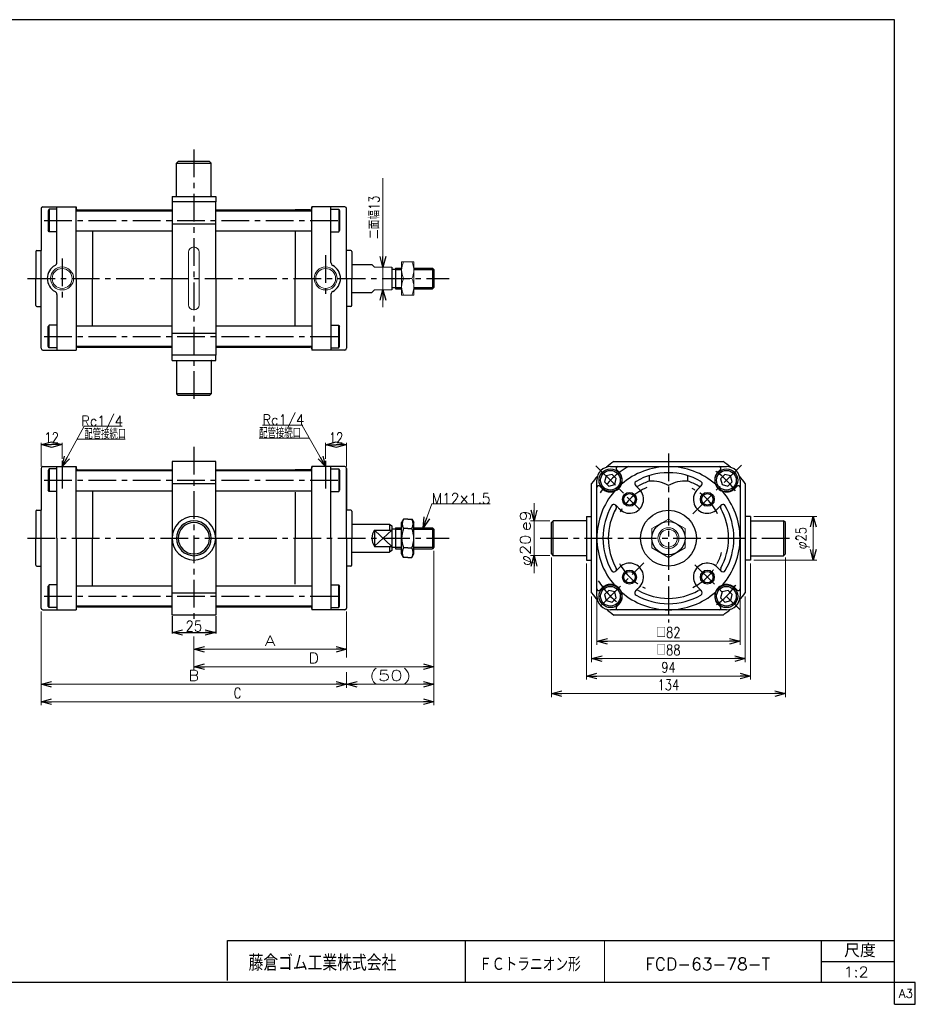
# Model space of a CAD drawing. Header units: millimetres. Extents: x -380 to 408, y -281 to 283.
# Tile 2 of 2: x -105 to 408, y -281 to 283. Entities that reach past the tile are written whole.
import ezdxf
from ezdxf.enums import TextEntityAlignment as Align

# ---------------------------------------------------------------- set-up
doc = ezdxf.new("R2010")
doc.units = ezdxf.units.MM
doc.header["$LTSCALE"] = 0.5
doc.linetypes.add('CENTER', pattern=[50.8, 31.75, -6.35, 6.35, -6.35])
doc.layers.add('Layer0001', color=7, linetype='Continuous')
doc.layers.add('ZUWAKU', color=7, linetype='Continuous')
doc.styles.add('FdaStyle0', font='txt.shx', dxfattribs={"width": 0.8, "bigfont": 'bigfont'})
doc.dimstyles.new('DaDimRotatedStyle', dxfattribs={"dimtxt": 6, "dimasz": 6.000004, "dimexe": 1, "dimexo": 2, "dimgap": 1, "dimtad": 3, "dimdsep": 46, "dimtxsty": 'FdaStyle0', "dimblk1": 'OPEN30', "dimblk2": 'OPEN30', "dimsah": 1, "dimcen": 0.09, "dimclrd": 4, "dimclre": 4, "dimclrt": 4, "dimadec": 0, "dimazin": 2, "dimtfac": 1, "dimtdec": 4, "dimtmove": 0, "dimatfit": 0, "dimfxl": 1, "dimarcsym": 0})

# ---------------------------------------------------------------- blocks, each defined once
blk = doc.blocks.new('_OPEN30')
at = {"color": 0, "linetype": 'ByBlock', "lineweight": -2}
for p, q in [((-1, 0.267949), (0, 0)), ((0, 0), (-1, -0.267949)), ((0, 0), (-1, 0))]:
    blk.add_line(p, q, dxfattribs=at)
blk = doc.blocks.new('*D1')
at = {"layer": 'Layer0001', "color": 4, "linetype": 'Continuous', "lineweight": 13}
for p, q in [((70.16, 31.37), (70.16, 40.53)), ((70.16, 39.53), (82.16, 39.53)), ((82.16, 26.99), (82.16, 40.53))]:
    blk.add_line(p, q, dxfattribs=at)
at = {"layer": 'Layer0001', "color": 4, "xscale": 6.000005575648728, "yscale": 5.999978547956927}
for p, rotation in [((70.16, 39.53), 180), ((82.16, 39.53), 360)]:
    blk.add_blockref('_OPEN30', p, dxfattribs=dict(at, rotation=rotation))
at = {"layer": 'Layer0001', "color": 4, "insert": (76.16, 40.53), "char_height": 6, "width": 19.5, "attachment_point": 8, "style": 'FdaStyle0'}
blk.add_mtext('\\T1.00;12', dxfattribs=at)
blk = doc.blocks.new('*D2')
at = {"layer": 'Layer0001', "color": 4, "linetype": 'Continuous', "lineweight": 13}
for p, q in [((-92.84, 26.99), (-92.84, 40.6)), ((-92.84, 39.6), (-80.84, 39.6)), ((-80.84, 31.37), (-80.84, 40.6))]:
    blk.add_line(p, q, dxfattribs=at)
at = {"layer": 'Layer0001', "color": 4, "xscale": 6.000005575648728, "yscale": 5.999978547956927}
for p, rotation in [((-92.84, 39.6), 180), ((-80.84, 39.6), 360)]:
    blk.add_blockref('_OPEN30', p, dxfattribs=dict(at, rotation=rotation))
at = {"layer": 'Layer0001', "color": 4, "insert": (-86.84, 40.6), "char_height": 6, "width": 19.5, "attachment_point": 8, "style": 'FdaStyle0'}
blk.add_mtext('\\T1.00;12', dxfattribs=at)
blk = doc.blocks.new('DC_GROUP_Φ63_2')
at = {"layer": 'Layer0001', "color": 4, "linetype": 'Continuous', "lineweight": 13}
for p, q in [((126.01, -8.01), (130.98, 5.72)), ((130.98, 5.72), (164.45, 5.72))]:
    blk.add_line(p, q, dxfattribs=at)
at = {"layer": 'Layer0001', "color": 4, "xscale": 6.000005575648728, "yscale": 5.999978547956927, "rotation": 250.1008475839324}
blk.add_blockref('_OPEN30', (126.01, -8.01), dxfattribs=at)
at = {"layer": 'Layer0001', "color": 4, "style": 'FdaStyle0', "width": 0.777778}
blk.add_text('M12×1.5', height=6, dxfattribs=at).set_placement((130.98, 5.72), (164.58, 5.72), align=Align.FIT)
blk = doc.blocks.new('DC_GROUP_Φ63_3')
at = {"color": 4, "linetype": 'Continuous', "lineweight": 13}
for p, q in [((266.56, -3.04), (257.06, -8.53)), ((276.06, -8.53), (266.56, -3.04)), ((257.06, -8.53), (257.06, -19.5)), ((276.06, -19.5), (276.06, -8.53)), ((257.06, -19.5), (266.56, -24.98)), ((266.56, -24.98), (276.06, -19.5))]:
    blk.add_line(p, q, dxfattribs=at)
for radius in [9.5, 6, 5.05]:
    blk.add_circle((266.56, -14.01), radius, dxfattribs=at)
blk = doc.blocks.new('DC_GROUP_Φ63_4')
at = {"color": 4, "linetype": 'Continuous', "lineweight": 13}
for p, q in [((120.66, 144.26), (113.66, 144.26)), ((113.66, 144.26), (113.66, 125.26)), ((120.66, 125.26), (120.66, 144.26)), ((114.79, 134.76), (119.54, 134.76)), ((113.66, 125.26), (120.66, 125.26))]:
    blk.add_line(p, q, dxfattribs=at)
for centre, start, end in [((124.14, 139.51), 153.0711, 206.9289), ((110.18, 139.51), 333.0711, 26.9289), ((124.14, 130.01), 153.0711, 206.9289), ((110.18, 130.01), 333.0711, 26.9289)]:
    blk.add_arc(centre, 10.49, start, end, dxfattribs=at)
blk = doc.blocks.new('DA_IMAGEDIMGROUP_1')
at = {"color": 4, "linetype": 'Continuous', "lineweight": 13}
for p, q in [((102.94, 192.16), (102.94, 141.26)), ((102.94, 128.26), (102.94, 141.26)), ((102.94, 118.26), (102.94, 128.26))]:
    blk.add_line(p, q, dxfattribs=at)
at = {"color": 4, "xscale": 6.000005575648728, "yscale": 5.999978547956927}
for p, rotation in [((102.94, 141.26), 270), ((102.94, 128.26), 90)]:
    blk.add_blockref('_OPEN30', p, dxfattribs=dict(at, rotation=rotation))
at = {"color": 4, "insert": (100.94, 157.38), "char_height": 6, "width": 45, "attachment_point": 7, "rotation": 90, "style": 'FdaStyle0'}
blk.add_mtext('\\T1.00;二面幅13', dxfattribs=at)
blk = doc.blocks.new('*D8')
at = {"color": 4, "linetype": 'Continuous', "lineweight": 13}
for p, q in [((225.56, -44.21), (225.56, -75.01)), ((307.56, -44.21), (307.56, -75.01)), ((225.56, -73.01), (307.56, -73.01))]:
    blk.add_line(p, q, dxfattribs=at)
at = {"color": 4, "xscale": 6.000005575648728, "yscale": 5.999978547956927}
for p, rotation in [((225.56, -73.01), 180), ((307.56, -73.01), 360)]:
    blk.add_blockref('_OPEN30', p, dxfattribs=dict(at, rotation=rotation))
at = {"color": 4, "insert": (266.56, -71.01), "char_height": 6, "width": 30, "attachment_point": 8, "style": 'FdaStyle0'}
blk.add_mtext('\\T1.00;□82', dxfattribs=at)
blk = doc.blocks.new('*D9')
at = {"color": 4, "linetype": 'Continuous', "lineweight": 13}
for p, q in [((222.56, -47.32), (222.56, -85.01)), ((310.56, -47.32), (310.56, -85.01)), ((222.56, -83.01), (310.56, -83.01))]:
    blk.add_line(p, q, dxfattribs=at)
at = {"color": 4, "xscale": 6.000005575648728, "yscale": 5.999978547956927}
for p, rotation in [((222.56, -83.01), 180), ((310.56, -83.01), 360)]:
    blk.add_blockref('_OPEN30', p, dxfattribs=dict(at, rotation=rotation))
at = {"color": 4, "insert": (266.56, -81.01), "char_height": 6, "width": 30, "attachment_point": 8, "style": 'FdaStyle0'}
blk.add_mtext('\\T1.00;□88', dxfattribs=at)
blk = doc.blocks.new('*D10')
at = {"color": 4, "linetype": 'Continuous', "lineweight": 13}
for p, q in [((219.56, -28.51), (219.56, -95.01)), ((313.56, -28.51), (313.56, -95.01)), ((219.56, -93.01), (313.56, -93.01))]:
    blk.add_line(p, q, dxfattribs=at)
at = {"color": 4, "xscale": 6.000005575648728, "yscale": 5.999978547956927}
for p, rotation in [((219.56, -93.01), 180), ((313.56, -93.01), 360)]:
    blk.add_blockref('_OPEN30', p, dxfattribs=dict(at, rotation=rotation))
at = {"color": 4, "insert": (266.56, -91.01), "char_height": 6, "width": 22.5, "attachment_point": 8, "style": 'FdaStyle0'}
blk.add_mtext('\\T1.00;94', dxfattribs=at)
blk = doc.blocks.new('*D11')
at = {"color": 4, "linetype": 'Continuous', "lineweight": 13}
for p, q in [((199.56, -25.01), (199.56, -105.01)), ((333.56, -25.01), (333.56, -105.01)), ((199.56, -103.01), (333.56, -103.01))]:
    blk.add_line(p, q, dxfattribs=at)
at = {"color": 4, "xscale": 6.000005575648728, "yscale": 5.999978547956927}
for p, rotation in [((199.56, -103.01), 180), ((333.56, -103.01), 360)]:
    blk.add_blockref('_OPEN30', p, dxfattribs=dict(at, rotation=rotation))
at = {"color": 4, "insert": (266.56, -101.01), "char_height": 6, "width": 30, "attachment_point": 8, "style": 'FdaStyle0'}
blk.add_mtext('\\T1.00;134', dxfattribs=at)
blk = doc.blocks.new('DA_IMAGEDIMGROUP_2')
at = {"color": 4, "linetype": 'Continuous', "lineweight": 13}
for p, q in [((189.56, 5.99), (189.56, -4.01)), ((198.56, -4.01), (187.56, -4.01)), ((189.56, -24.01), (189.56, -4.01)), ((198.56, -24.01), (187.56, -24.01)), ((189.56, -34.01), (189.56, -24.01))]:
    blk.add_line(p, q, dxfattribs=at)
at = {"color": 4, "xscale": 6.000005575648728, "yscale": 5.999978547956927}
for p, rotation in [((189.56, -4.01), 270), ((189.56, -24.01), 90)]:
    blk.add_blockref('_OPEN30', p, dxfattribs=dict(at, rotation=rotation))
at = {"color": 4, "style": 'FdaStyle0'}
blk.add_text('e9', height=6, rotation=90, dxfattribs=at).set_placement((187.56, -10.01), (187.56, 1.99), align=Align.FIT)
at = {"color": 4, "style": 'FdaStyle0', "width": 0.9375}
blk.add_text('φ20', height=6, rotation=90, dxfattribs=at).set_placement((187.56, -30.01), (187.56, -12.01), align=Align.FIT)
blk = doc.blocks.new('*D13')
at = {"color": 4, "linetype": 'Continuous', "lineweight": 13}
for p, q in [((315.56, -1.51), (351.56, -1.51)), ((349.56, -26.51), (349.56, -1.51)), ((315.56, -26.51), (351.56, -26.51))]:
    blk.add_line(p, q, dxfattribs=at)
at = {"color": 4, "xscale": 6.000005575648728, "yscale": 5.999978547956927}
for p, rotation in [((349.56, -1.51), 90), ((349.56, -26.51), 270)]:
    blk.add_blockref('_OPEN30', p, dxfattribs=dict(at, rotation=rotation))
at = {"color": 4, "insert": (347.56, -14.01), "char_height": 6, "width": 30, "attachment_point": 8, "rotation": 90, "style": 'FdaStyle0'}
blk.add_mtext('\\T1.00;φ25', dxfattribs=at)
blk = doc.blocks.new('*D14')
at = {"color": 4, "linetype": 'Continuous', "lineweight": 13}
for p, q in [((132.16, -21.21), (132.16, -109.66)), ((-92.84, -56.01), (-92.84, -109.66)), ((-92.84, -107.66), (132.16, -107.66))]:
    blk.add_line(p, q, dxfattribs=at)
at = {"color": 4, "xscale": 6.000005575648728, "yscale": 5.999978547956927}
for p, rotation in [((-92.84, -107.66), 180), ((132.16, -107.66), 360)]:
    blk.add_blockref('_OPEN30', p, dxfattribs=dict(at, rotation=rotation))
at = {"color": 4, "insert": (19.66, -105.66), "char_height": 6, "width": 15, "attachment_point": 8, "style": 'FdaStyle0'}
blk.add_mtext('\\T1.00;C', dxfattribs=at)
blk = doc.blocks.new('DC_GROUP_Φ63_5')
at = {"color": 4, "linetype": 'Continuous', "lineweight": 13}
for p, q in [((82.16, -56.01), (82.16, -79.66)), ((-5.34, -70.65), (-5.34, -79.66)), ((-5.34, -77.66), (82.16, -77.66))]:
    blk.add_line(p, q, dxfattribs=at)
at = {"color": 4, "xscale": 6.000005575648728, "yscale": 5.999978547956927}
for p, rotation in [((-5.34, -77.66), 180), ((82.16, -77.66), 360)]:
    blk.add_blockref('_OPEN30', p, dxfattribs=dict(at, rotation=rotation))
at = {"color": 4, "style": 'FdaStyle0'}
blk.add_text('A', height=6, dxfattribs=at).set_placement((35.41, -75.66), (41.41, -75.66), align=Align.FIT)
blk = doc.blocks.new('DC_GROUP_Φ63_6')
at = {"color": 4, "linetype": 'Continuous', "lineweight": 13}
for p, q in [((132.16, -21.21), (132.16, -89.66)), ((-5.34, -70.22), (-5.34, -89.66)), ((-5.34, -87.66), (132.16, -87.66))]:
    blk.add_line(p, q, dxfattribs=at)
at = {"color": 4, "xscale": 6.000005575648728, "yscale": 5.999978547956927}
for p, rotation in [((-5.34, -87.66), 180), ((132.16, -87.66), 360)]:
    blk.add_blockref('_OPEN30', p, dxfattribs=dict(at, rotation=rotation))
at = {"color": 4, "style": 'FdaStyle0'}
blk.add_text('D', height=6, dxfattribs=at).set_placement((60.41, -85.66), (66.41, -85.66), align=Align.FIT)
blk = doc.blocks.new('DC_GROUP_Φ63_7')
at = {"color": 4, "linetype": 'Continuous', "lineweight": 13}
for p, q in [((132.16, -21.21), (132.16, -99.66)), ((-92.84, -56.01), (-92.84, -99.66)), ((82.16, -56.01), (82.16, -82.38)), ((82.16, -90.72), (82.16, -99.66)), ((-92.84, -97.66), (82.16, -97.66)), ((82.16, -97.66), (132.16, -97.66))]:
    blk.add_line(p, q, dxfattribs=at)
at = {"color": 4, "xscale": 6.000005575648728, "yscale": 5.999978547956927}
for p, rotation in [((-92.84, -97.66), 180), ((82.16, -97.66), 360), ((82.16, -97.66), 180), ((132.16, -97.66), 360)]:
    blk.add_blockref('_OPEN30', p, dxfattribs=dict(at, rotation=rotation))
at = {"color": 4, "style": 'FdaStyle0'}
for s, p, p2 in [('B', (-8.34, -95.66), (-2.34, -95.66)), ('(50)', (95.16, -95.66), (119.16, -95.66))]:
    blk.add_text(s, height=6, dxfattribs=at).set_placement(p, p2, align=Align.FIT)

msp = doc.modelspace()

# ---------------------------------------------------------------- linework, layer by layer
at = {"color": 4, "linetype": 'CENTER', "lineweight": 25}
for p, q in [((-5.339, 208.626), (-5.339, 62.862)), ((-91.109, 167.962), (80.058, 167.962)), ((-91.109, 167.962), (80.058, 167.962)), ((70.161, 148.153), (70.161, 123.228)), ((-80.839, 146.179), (-80.839, 122.488)), ((-100.653, 134.762), (140.846, 134.762)), ((-91.109, 101.562), (80.058, 101.562)), ((-5.339, 38.282), (-5.339, -62.713)), ((266.559, 34.599), (266.559, -62.222)), ((-80.839, 30.374), (-80.839, 13.914)), ((70.161, 30.374), (70.161, 13.914)), ((225.028, 27.518), (249.942, 2.604)), ((280.513, -0.058), (308.368, 27.796)), ((-91.109, 19.187), (80.058, 19.187)), ((-91.109, 19.187), (80.058, 19.187)), ((-100.653, -14.013), (140.846, -14.013)), ((193.126, -14.013), (340.179, -14.013)), ((227.844, -52.728), (252.529, -28.043)), ((281.716, -29.17), (307.559, -55.013)), ((-91.109, -47.213), (80.058, -47.213))]:
    msp.add_line(p, q, dxfattribs=at)
at = {"color": 4, "linetype": 'Continuous', "lineweight": 25}
for p, q in [((-14.339, 201.762), (-15.339, 200.762)), ((-15.339, 181.962), (-15.339, 200.762)), ((-15.339, 200.762), (4.661, 200.762)), ((3.661, 201.762), (-14.339, 201.762)), ((3.661, 201.762), (4.661, 200.762)), ((4.661, 181.962), (4.661, 200.762)), ((-17.839, 181.762), (7.161, 181.762)), ((-17.839, 181.762), (-17.839, 178.762)), ((7.161, 181.762), (7.161, 178.762)), ((-91.839, 175.762), (-72.839, 175.762)), ((-83.839, 143.996), (-83.839, 175.762)), ((-83.839, 143.996), (-83.839, 175.762)), ((-72.839, 175.762), (-72.839, 175.012)), ((-72.839, 175.012), (-72.839, 175.762)), ((-72.839, 175.012), (-72.839, 175.762)), ((-72.839, 134.762), (-72.839, 175.567)), ((-72.839, 134.762), (-72.839, 175.567)), ((-17.839, 178.762), (-17.839, 134.762)), ((7.161, 178.762), (-17.839, 178.762)), ((7.161, 134.762), (7.161, 178.762)), ((81.161, 175.762), (62.161, 175.762)), ((62.161, 175.762), (62.161, 175.012)), ((81.161, 175.762), (62.161, 175.762)), ((62.161, 175.012), (62.161, 175.762)), ((81.161, 175.762), (62.161, 175.762)), ((62.161, 175.012), (62.161, 175.762)), ((73.161, 143.996), (73.161, 175.762)), ((73.161, 143.996), (73.161, 175.762)), ((-92.839, 174.762), (-92.839, 150.762)), ((-88.339, 174.462), (-88.839, 173.596)), ((-88.339, 174.462), (-88.839, 173.596)), ((-88.839, 173.596), (-88.839, 162.328)), ((-88.839, 173.596), (-88.839, 162.328)), ((-83.839, 174.462), (-88.339, 174.462)), ((-88.339, 174.462), (-88.339, 161.462)), ((-83.839, 174.462), (-88.339, 174.462)), ((-88.339, 174.462), (-88.339, 161.462)), ((-72.839, 173.512), (-17.839, 173.512)), ((-71.839, 174.012), (-63.339, 174.012)), ((-63.339, 174.012), (-17.839, 174.012)), ((7.161, 174.012), (52.661, 174.012)), ((7.161, 173.512), (62.161, 173.512)), ((61.161, 174.012), (52.661, 174.012)), ((62.161, 134.762), (62.161, 174.787)), ((62.161, 134.762), (62.161, 174.787)), ((73.161, 174.462), (77.661, 174.462)), ((73.161, 174.462), (77.661, 174.462)), ((77.661, 174.462), (78.161, 173.596)), ((77.661, 174.462), (77.661, 161.462)), ((77.661, 174.462), (78.161, 173.596)), ((77.661, 174.462), (77.661, 161.462)), ((78.161, 173.596), (78.161, 162.328)), ((78.161, 173.596), (78.161, 162.328)), ((82.161, 134.762), (82.161, 174.762)), ((-17.839, 166.067), (7.161, 166.067)), ((-88.339, 161.462), (-88.839, 162.328)), ((-88.339, 161.462), (-88.839, 162.328)), ((-83.839, 161.462), (-88.339, 161.462)), ((-83.839, 161.462), (-88.339, 161.462)), ((-72.839, 161.962), (-17.839, 161.962)), ((-72.839, 161.962), (-17.839, 161.962)), ((-63.339, 161.695), (-63.339, 134.762)), ((-63.339, 161.695), (-63.339, 134.762)), ((7.161, 161.962), (62.161, 161.962)), ((7.161, 161.962), (62.161, 161.962)), ((52.661, 161.962), (52.661, 134.762)), ((52.661, 161.141), (52.661, 134.762)), ((73.161, 161.462), (77.661, 161.462)), ((73.161, 161.462), (77.661, 161.462)), ((77.661, 161.462), (78.161, 162.328)), ((77.661, 161.462), (78.161, 162.328)), ((-95.839, 150.262), (-95.839, 134.762)), ((-95.339, 150.762), (-92.839, 150.762)), ((-92.839, 94.762), (-92.839, 150.762)), ((84.661, 150.762), (82.161, 150.762)), ((84.661, 150.762), (82.161, 150.762)), ((84.661, 150.762), (82.161, 150.762)), ((85.161, 150.262), (85.161, 134.762)), ((85.161, 150.262), (85.161, 134.762)), ((85.161, 142.762), (96.635, 142.762)), ((108.161, 141.262), (108.161, 128.262)), ((110.161, 139.962), (108.161, 139.962)), ((110.161, 140.762), (113.661, 140.762)), ((110.161, 140.762), (110.161, 128.762)), ((110.161, 139.962), (113.661, 139.962)), ((120.661, 140.762), (131.361, 140.762)), ((120.661, 139.962), (132.161, 139.962)), ((131.361, 140.762), (132.161, 139.962)), ((131.361, 140.762), (131.361, 128.762)), ((132.161, 139.962), (132.161, 129.562)), ((-95.839, 119.262), (-95.839, 134.762)), ((-72.839, 134.762), (-72.839, 93.958)), ((-63.339, 107.562), (-63.339, 134.762)), ((-17.839, 90.762), (-17.839, 134.762)), ((7.161, 134.762), (7.161, 90.762)), ((52.661, 107.562), (52.661, 134.762)), ((62.161, 134.762), (62.161, 94.738)), ((82.161, 134.762), (82.161, 94.762)), ((85.161, 119.262), (85.161, 134.762)), ((-83.839, 125.529), (-83.839, 93.762)), ((73.161, 125.529), (73.161, 93.762)), ((85.161, 126.762), (96.635, 126.762)), ((108.161, 129.562), (110.161, 129.562)), ((110.161, 129.562), (113.661, 129.562)), ((110.161, 128.762), (113.661, 128.762)), ((120.661, 129.562), (132.161, 129.562)), ((120.661, 128.762), (131.361, 128.762)), ((132.161, 129.562), (131.361, 128.762)), ((-95.339, 118.762), (-92.839, 118.762)), ((84.661, 118.762), (82.161, 118.762)), ((-88.339, 108.062), (-88.839, 107.196)), ((-88.839, 95.928), (-88.839, 107.196)), ((-83.839, 108.062), (-88.339, 108.062)), ((-88.339, 95.062), (-88.339, 108.062)), ((-72.839, 107.562), (-17.839, 107.562)), ((7.161, 107.562), (62.161, 107.562)), ((73.161, 108.062), (77.661, 108.062)), ((77.661, 108.062), (78.161, 107.196)), ((77.661, 95.062), (77.661, 108.062)), ((78.161, 95.928), (78.161, 107.196)), ((-17.839, 103.457), (7.161, 103.457)), ((-88.339, 95.062), (-88.839, 95.928)), ((-72.839, 96.012), (-17.839, 96.012)), ((7.161, 96.012), (62.161, 96.012)), ((77.661, 95.062), (78.161, 95.928)), ((-91.839, 93.762), (-72.839, 93.762)), ((-83.839, 95.062), (-88.339, 95.062)), ((-72.839, 94.512), (-72.839, 93.762)), ((-71.839, 95.512), (-17.839, 95.512)), ((-17.839, 87.762), (-17.839, 90.762)), ((7.161, 90.762), (-17.839, 90.762)), ((7.161, 95.512), (61.161, 95.512)), ((7.161, 87.762), (7.161, 90.762)), ((62.161, 94.512), (62.161, 93.762)), ((81.161, 93.762), (62.161, 93.762)), ((73.161, 95.062), (77.661, 95.062)), ((-17.839, 87.762), (7.161, 87.762)), ((-15.339, 87.562), (-15.339, 68.762)), ((4.661, 87.562), (4.661, 68.762)), ((-14.339, 67.762), (-15.339, 68.762)), ((4.661, 68.762), (-15.339, 68.762)), ((3.661, 67.762), (-14.339, 67.762)), ((3.661, 67.762), (4.661, 68.762)), ((7.161, 29.987), (-17.839, 29.987)), ((-17.839, 29.987), (-17.839, -14.013)), ((-17.839, 29.987), (-17.839, -14.013)), ((7.161, 29.987), (-17.839, 29.987)), ((7.161, -14.013), (7.161, 29.987)), ((7.161, -14.013), (7.161, 29.987)), ((235.254, 29.987), (297.864, 29.987)), ((-92.839, 25.987), (-92.839, 1.987)), ((-91.839, 26.987), (-72.839, 26.987)), ((-88.339, 25.687), (-88.839, 24.821)), ((-88.339, 25.687), (-88.839, 24.821)), ((-88.839, 24.821), (-88.839, 13.553)), ((-88.839, 24.821), (-88.839, 13.553)), ((-83.839, 25.687), (-88.339, 25.687)), ((-88.339, 25.687), (-88.339, 12.687)), ((-83.839, 25.687), (-88.339, 25.687)), ((-88.339, 25.687), (-88.339, 12.687)), ((-83.839, -14.013), (-83.839, 26.987)), ((-83.839, -14.013), (-83.839, 26.987)), ((-72.839, 26.987), (-72.839, 26.237)), ((-72.839, 26.237), (-72.839, 26.987)), ((-72.839, 26.237), (-72.839, 26.987)), ((-72.839, -14.013), (-72.839, 26.792)), ((-72.839, -14.013), (-72.839, 26.792)), ((-72.839, 24.737), (-17.839, 24.737)), ((-72.839, 24.737), (-17.839, 24.737)), ((-71.839, 25.237), (-63.339, 25.237)), ((-71.839, 25.237), (-17.839, 25.237)), ((-71.839, 25.237), (-17.839, 25.237)), ((-63.339, 25.237), (-17.797, 25.237)), ((7.161, 25.237), (52.661, 25.237)), ((7.161, 25.237), (61.161, 25.237)), ((7.161, 25.237), (61.161, 25.237)), ((7.161, 24.737), (62.161, 24.737)), ((7.161, 24.737), (62.161, 24.737)), ((61.161, 25.237), (52.661, 25.237)), ((81.161, 26.987), (62.161, 26.987)), ((62.161, 26.987), (62.161, 26.237)), ((81.161, 26.987), (62.161, 26.987)), ((62.161, 26.237), (62.161, 26.987)), ((81.161, 26.987), (62.161, 26.987)), ((62.161, 26.237), (62.161, 26.987)), ((62.161, -14.013), (62.161, 26.011)), ((62.161, -14.013), (62.161, 26.011)), ((73.161, -14.013), (73.161, 26.987)), ((73.161, -14.013), (73.161, 26.987)), ((73.161, 25.687), (77.661, 25.687)), ((73.161, 25.687), (77.661, 25.687)), ((77.661, 25.687), (78.161, 24.821)), ((77.661, 25.687), (77.661, 12.687)), ((77.661, 25.687), (78.161, 24.821)), ((77.661, 25.687), (77.661, 12.687)), ((78.161, 24.821), (78.161, 13.553)), ((78.161, 24.821), (78.161, 13.553)), ((82.161, 25.987), (82.161, 1.987)), ((82.161, -14.013), (82.161, 25.987)), ((82.161, -14.013), (82.161, 25.987)), ((234.221, 22.567), (230.875, 21.671)), ((233.359, 26.987), (266.559, 26.987)), ((236.671, 20.118), (234.221, 22.567)), ((238.098, 23.994), (236.812, 25.28)), ((266.559, 26.987), (299.759, 26.987)), ((295.02, 23.994), (296.306, 25.28)), ((-17.839, 17.292), (7.161, 17.292)), ((222.559, -45.318), (222.559, 17.292)), ((225.559, -14.013), (225.559, 19.187)), ((230.875, 21.671), (229.979, 18.325)), ((229.979, 18.325), (232.428, 15.875)), ((235.774, 16.772), (236.671, 20.118)), ((255.559, 21.837), (255.559, 18.686)), ((277.559, 21.837), (277.559, 18.686)), ((298.862, 22.533), (296.413, 20.084)), ((296.413, 20.084), (297.309, 16.738)), ((302.208, 21.637), (298.862, 22.533)), ((300.656, 15.841), (303.105, 18.291)), ((303.105, 18.291), (302.208, 21.637)), ((307.559, 19.187), (307.559, -14.013)), ((310.559, 17.292), (310.559, -45.318)), ((-88.339, 12.687), (-88.839, 13.553)), ((-88.339, 12.687), (-88.839, 13.553)), ((-83.839, 12.687), (-88.339, 12.687)), ((-83.839, 12.687), (-88.339, 12.687)), ((-72.839, 13.187), (-17.839, 13.187)), ((-72.839, 13.187), (-17.839, 13.187)), ((-63.339, 12.92), (-63.339, -14.013)), ((-63.339, 12.92), (-63.339, -14.013)), ((7.161, 13.187), (62.161, 13.187)), ((7.161, 13.187), (62.161, 13.187)), ((52.661, 12.366), (52.661, -14.013)), ((52.661, 12.366), (52.661, -14.013)), ((73.161, 12.687), (77.661, 12.687)), ((73.161, 12.687), (77.661, 12.687)), ((77.661, 12.687), (78.161, 13.553)), ((77.661, 12.687), (78.161, 13.553)), ((228.552, 14.448), (227.266, 15.734)), ((232.428, 15.875), (235.774, 16.772)), ((249.942, 13.918), (247.662, 16.197)), ((282.446, 13.187), (285.456, 16.197)), ((297.309, 16.738), (300.656, 15.841)), ((304.566, 14.448), (305.852, 15.734)), ((-95.839, 1.487), (-95.839, -14.013)), ((-95.339, 1.987), (-92.839, 1.987)), ((-92.839, -54.013), (-92.839, 1.987)), ((84.661, 1.987), (82.161, 1.987)), ((84.661, 1.987), (82.161, 1.987)), ((84.661, 1.987), (82.161, 1.987)), ((85.161, 1.487), (85.161, -14.013)), ((85.161, 1.487), (85.161, -14.013)), ((239.359, 1.874), (236.349, 4.884)), ((294.49, 2.604), (296.769, 4.884)), ((114.798, -3.043), (113.661, -5.013)), ((113.661, -23.013), (113.661, -5.013)), ((117.161, -3.043), (114.798, -3.043)), ((117.161, -3.043), (119.524, -3.043)), ((119.524, -3.043), (120.661, -5.013)), ((120.661, -23.013), (120.661, -5.013)), ((199.559, -5.013), (200.559, -4.013)), ((199.559, -23.013), (199.559, -5.013)), ((219.359, -4.013), (200.559, -4.013)), ((200.559, -24.013), (200.559, -4.013)), ((219.559, -1.513), (219.559, -26.513)), ((219.559, -1.513), (222.559, -1.513)), ((313.559, -1.513), (310.559, -1.513)), ((313.559, -1.513), (313.559, -26.513)), ((313.559, -4.013), (332.559, -4.013)), ((333.559, -5.013), (332.559, -4.013)), ((332.559, -4.013), (332.559, -24.013)), ((333.559, -23.013), (333.559, -5.013)), ((85.161, -6.013), (106.661, -6.013)), ((85.161, -6.013), (106.661, -6.013)), ((98.161, -9.313), (98.161, -18.587)), ((98.161, -9.313), (108.161, -9.313)), ((98.161, -9.313), (108.161, -18.713)), ((108.161, -9.313), (98.161, -18.587)), ((106.661, -6.013), (108.161, -7.013)), ((106.661, -6.013), (106.661, -9.313)), ((108.161, -7.013), (108.161, -21.013)), ((110.161, -8.813), (108.161, -8.813)), ((110.161, -8.013), (113.661, -8.013)), ((110.161, -8.013), (110.161, -20.013)), ((110.161, -8.813), (113.661, -8.813)), ((117.161, -8.528), (114.798, -8.528)), ((117.161, -8.528), (119.524, -8.528)), ((120.661, -8.013), (131.361, -8.013)), ((120.661, -8.813), (132.161, -8.813)), ((131.361, -8.013), (132.161, -8.813)), ((131.361, -8.013), (131.361, -20.013)), ((132.161, -8.813), (132.161, -19.213)), ((-95.839, -29.513), (-95.839, -14.013)), ((-83.839, -14.013), (-83.839, -55.013)), ((-72.839, -14.013), (-72.839, -54.818)), ((-63.339, -40.945), (-63.339, -14.013)), ((-17.839, -58.013), (-17.839, -14.013)), ((-17.839, -58.013), (-17.839, -14.013)), ((7.161, -14.013), (7.161, -58.013)), ((7.161, -14.013), (7.161, -58.013)), ((52.661, -40.392), (52.661, -14.013)), ((62.161, -14.013), (62.161, -54.037)), ((73.161, -14.013), (73.161, -55.013)), ((82.161, -14.013), (82.161, -54.013)), ((85.161, -29.513), (85.161, -14.013)), ((225.559, -47.213), (225.559, -14.013)), ((307.559, -14.013), (307.559, -47.213)), ((85.161, -22.013), (106.661, -22.013)), ((98.161, -18.713), (108.161, -18.713)), ((106.661, -18.713), (106.661, -22.013)), ((108.161, -21.013), (106.661, -22.013)), ((108.161, -19.213), (110.161, -19.213)), ((110.161, -19.213), (113.661, -19.213)), ((110.161, -20.013), (113.661, -20.013)), ((117.161, -19.498), (114.798, -19.498)), ((117.161, -19.498), (119.524, -19.498)), ((120.661, -19.213), (132.161, -19.213)), ((120.661, -20.013), (131.361, -20.013)), ((132.161, -19.213), (131.361, -20.013)), ((114.798, -24.983), (113.661, -23.013)), ((117.161, -24.983), (114.798, -24.983)), ((117.161, -24.983), (119.524, -24.983)), ((119.524, -24.983), (120.661, -23.013)), ((199.559, -23.013), (200.559, -24.013)), ((219.359, -24.013), (200.559, -24.013)), ((219.559, -26.513), (222.559, -26.513)), ((313.559, -26.513), (310.559, -26.513)), ((313.759, -24.013), (332.559, -24.013)), ((333.559, -23.013), (332.559, -24.013)), ((-95.339, -30.013), (-92.839, -30.013)), ((84.661, -30.013), (82.161, -30.013)), ((238.628, -30.63), (236.349, -32.91)), ((293.759, -29.9), (296.769, -32.91)), ((-88.339, -40.713), (-88.839, -41.579)), ((-88.839, -52.847), (-88.839, -41.579)), ((-83.839, -40.713), (-88.339, -40.713)), ((-88.339, -53.713), (-88.339, -40.713)), ((-72.839, -41.213), (-17.839, -41.213)), ((7.161, -41.213), (62.161, -41.213)), ((73.161, -40.713), (77.661, -40.713)), ((77.661, -40.713), (78.161, -41.579)), ((77.661, -53.713), (77.661, -40.713)), ((78.161, -52.847), (78.161, -41.579)), ((228.552, -42.474), (227.266, -43.76)), ((232.428, -43.901), (229.979, -46.35)), ((235.774, -44.797), (232.428, -43.901)), ((236.671, -48.144), (235.774, -44.797)), ((250.672, -41.213), (247.662, -44.223)), ((283.176, -41.944), (285.456, -44.223)), ((297.343, -44.797), (296.447, -48.144)), ((300.69, -43.901), (297.343, -44.797)), ((303.139, -46.35), (300.69, -43.901)), ((304.566, -42.474), (305.852, -43.76)), ((-17.839, -45.318), (7.161, -45.318)), ((229.979, -46.35), (230.875, -49.696)), ((230.875, -49.696), (234.221, -50.593)), ((234.221, -50.593), (236.671, -48.144)), ((296.447, -48.144), (298.896, -50.593)), ((298.896, -50.593), (302.242, -49.696)), ((302.242, -49.696), (303.139, -46.35)), ((-91.839, -55.013), (-72.839, -55.013)), ((-88.339, -53.713), (-88.839, -52.847)), ((-83.839, -53.713), (-88.339, -53.713)), ((-72.839, -52.763), (-17.839, -52.763)), ((-72.839, -54.263), (-72.839, -55.013)), ((-71.839, -53.263), (-17.839, -53.263)), ((7.161, -52.763), (62.161, -52.763)), ((7.161, -53.263), (61.161, -53.263)), ((62.161, -54.263), (62.161, -55.013)), ((81.161, -55.013), (62.161, -55.013)), ((73.161, -53.713), (77.661, -53.713)), ((77.661, -53.713), (78.161, -52.847)), ((266.559, -55.013), (233.359, -55.013)), ((238.098, -52.02), (236.812, -53.306)), ((299.759, -55.013), (266.559, -55.013)), ((295.02, -52.02), (296.306, -53.306)), ((7.161, -58.013), (-17.839, -58.013)), ((7.161, -58.013), (-17.839, -58.013)), ((-17.839, -58.715), (-17.839, -68.613)), ((7.161, -58.715), (7.161, -68.613)), ((297.864, -58.013), (235.254, -58.013)), ((-17.839, -68.013), (7.161, -68.013))]:
    msp.add_line(p, q, dxfattribs=at)
at = {"color": 4, "linetype": 'Continuous', "lineweight": 13}
for p, q in [((-8.389, 119.762), (-8.389, 149.762)), ((-2.289, 119.762), (-2.289, 149.762)), ((98.161, 141.262), (96.635, 142.762)), ((108.161, 141.262), (98.161, 141.262)), ((113.661, 140.762), (113.661, 128.762)), ((96.635, 134.762), (96.635, 134.76)), ((96.635, 126.762), (98.161, 128.262)), ((98.161, 128.262), (108.161, 128.262))]:
    msp.add_line(p, q, dxfattribs=at)
for centre, radius in [((-80.839, 134.762), 6.597), ((70.161, 134.762), 6.597), ((-80.839, 134.762), 5.697), ((70.161, 134.762), 5.697)]:
    msp.add_circle(centre, radius, dxfattribs=at)
at = {"color": 4, "linetype": 'Continuous', "lineweight": 25}
for centre, radius in [((233.325, 19.221), 6.5), ((233.325, 19.221), 5.634), ((299.759, 19.187), 6.5), ((299.759, 19.187), 5.634), ((244.285, 8.261), 4), ((244.285, 8.261), 3.3), ((288.833, 8.261), 4), ((288.833, 8.261), 3.3), ((266.559, -14.013), 16), ((266.559, -14.013), 9.5), ((244.285, -36.287), 4), ((244.285, -36.287), 3.3), ((288.833, -36.287), 4), ((288.833, -36.287), 3.3), ((233.325, -47.247), 6.5), ((233.325, -47.247), 5.634), ((299.793, -47.247), 6.5), ((299.793, -47.247), 5.634)]:
    msp.add_circle(centre, radius, dxfattribs=at)
for centre, radius, start, end in [((-15.539, 181.962), 0.2, 270, 0), ((4.861, 181.962), 0.2, 180, 270), ((-91.839, 174.762), 1, 90, 180), ((-71.839, 175.012), 1, 180, 270), ((-71.839, 175.012), 1, 180, 270), ((-71.839, 175.012), 1, 180, 270), ((61.161, 175.012), 1, 270, 0), ((61.161, 175.012), 1, 270, 0), ((61.161, 175.012), 1, 270, 0), ((81.161, 174.762), 1, 0, 90), ((81.161, 174.762), 1, 0, 90), ((81.161, 174.762), 1, 0, 90), ((-95.339, 150.262), 0.5, 90, 180), ((84.661, 150.262), 0.5, 0, 90), ((84.661, 150.262), 0.5, 0, 90), ((84.661, 150.262), 0.5, 0, 90), ((-80.839, 134.762), 8.5, 118.43689, 241.56311), ((-85.839, 143.996), 2, 298.43689, 0), ((75.161, 143.996), 2, 180, 241.56311), ((70.161, 134.762), 8.5, 298.43689, 61.56311), ((-85.839, 125.529), 2, 0, 61.56311), ((75.161, 125.529), 2, 118.43689, 180), ((-95.339, 119.262), 0.5, 180, 270), ((84.661, 119.262), 0.5, 270, 360), ((-91.839, 94.762), 1, 180, 270), ((-71.839, 94.512), 1, 90, 180), ((61.161, 94.512), 1, 0, 90), ((81.161, 94.762), 1, 270, 360), ((-15.539, 87.562), 0.2, 360, 90), ((4.861, 87.562), 0.2, 90, 180), ((266.559, -14.013), 54, 125.43094, 131.1973), ((266.559, -14.013), 54, 48.8027, 54.56906), ((-91.839, 25.987), 1, 90, 180), ((-71.839, 26.237), 1, 180, 270), ((-71.839, 26.237), 1, 180, 270), ((-71.839, 26.237), 1, 180, 270), ((61.161, 26.237), 1, 270, 0), ((61.161, 26.237), 1, 270, 0), ((61.161, 26.237), 1, 270, 0), ((81.161, 25.987), 1, 0, 90), ((81.161, 25.987), 1, 0, 90), ((81.161, 25.987), 1, 0, 90), ((233.359, 19.187), 7.8, 90, 180), ((233.325, 19.221), 6.75, 220.87302, 45), ((237.519, 25.987), 1, 90, 225), ((266.559, -14.013), 41, 90, 130.96301), ((266.559, -14.013), 37.5, 90, 119.69906), ((266.559, -14.013), 41, 49.03699, 90), ((266.559, -14.013), 37.5, 60.30094, 90), ((299.793, 19.221), 6.75, 128.87884, 320.12946), ((295.599, 25.987), 1, 315, 90), ((299.759, 19.187), 7.8, 0, 90), ((266.559, -14.013), 54, 138.8027, 144.56906), ((248.723, 17.258), 1.5, 119.69906, 299.69906), ((266.559, -14.013), 34.5, 108.59282, 119.69906), ((256.763, -1.277), 20, 60.42145, 93.45102), ((276.355, -1.277), 20, 86.54898, 119.57855), ((266.559, -14.013), 34.5, 60.30094, 71.40718), ((284.395, 17.258), 1.5, 240.30094, 60.30094), ((266.559, -14.013), 54, 35.43094, 41.1973), ((226.559, 15.027), 1, 45, 180), ((266.559, -14.013), 41, 139.03699, 180), ((244.285, 8.261), 8, 220.83676, 45), ((288.833, 8.261), 8, 130.83676, 315), ((266.559, -14.013), 41, 0, 40.96301), ((306.559, 15.027), 1, 0, 135), ((-95.339, 1.487), 0.5, 90, 180), ((84.661, 1.487), 0.5, 0, 90), ((84.661, 1.487), 0.5, 0, 90), ((84.661, 1.487), 0.5, 0, 90), ((266.559, -14.013), 37.5, 150.30094, 180), ((266.559, -14.013), 34.5, 150.30094, 180), ((235.288, 3.823), 1.5, 330.30094, 150.30094), ((297.83, 3.823), 1.5, 29.69906, 209.69906), ((266.559, -14.013), 34.5, 0, 29.69906), ((266.559, -14.013), 37.5, 0, 29.69906), ((-5.339, -14.013), 12.5, 0, 180), ((-5.339, -14.013), 10, 0, 180), ((-5.339, -14.013), 9, 0, 180), ((119.548, -5.786), 5.485, 150.00001, 209.99999), ((114.774, -5.786), 5.485, 330.00001, 29.99999), ((219.359, -3.813), 0.2, 270, 0), ((104.635, -14.013), 8, 144.02169, 215.97831), ((127.457, -14.013), 13.796, 156.57346, 203.42654), ((106.865, -14.013), 13.796, 336.57346, 23.42654), ((-5.339, -14.013), 12.5, 180, 0), ((-5.339, -14.013), 10, 180, 0), ((-5.339, -14.013), 9, 180, 0), ((266.559, -14.013), 41, 180, 220.96301), ((266.559, -14.013), 37.5, 180, 209.69906), ((266.559, -14.013), 34.5, 180, 209.69906), ((266.559, -14.013), 34.5, 330.30094, 360), ((266.559, -14.013), 41, 319.03699, 360), ((266.559, -14.013), 37.5, 330.30094, 360), ((119.548, -22.24), 5.485, 150.00001, 209.99999), ((114.774, -22.24), 5.485, 330.00001, 29.99999), ((266.559, -14.013), 31.5, 332.74226, 344.87065), ((219.359, -24.213), 0.2, 0, 90), ((313.759, -24.213), 0.2, 90, 180), ((-95.339, -29.513), 0.5, 180, 270), ((84.661, -29.513), 0.5, 270, 360), ((235.288, -31.849), 1.5, 209.69906, 29.69906), ((244.285, -36.287), 8, 310.83676, 135), ((288.833, -36.287), 8, 40.83676, 225), ((297.83, -31.849), 1.5, 150.30094, 330.30094), ((226.559, -43.053), 1, 180, 315), ((233.325, -47.247), 6.75, 315, 135), ((266.559, -14.013), 41, 229.03699, 270), ((248.723, -45.284), 1.5, 60.30094, 240.30094), ((266.559, -14.013), 34.5, 240.30094, 270), ((266.559, -14.013), 34.5, 270, 299.69906), ((266.559, -14.013), 41, 270, 310.96301), ((284.395, -45.284), 1.5, 299.69906, 119.69906), ((299.793, -47.247), 6.75, 39.17733, 225), ((306.559, -43.053), 1, 225, 360), ((266.559, -14.013), 54, 215.43094, 221.1973), ((233.359, -47.213), 7.8, 180, 270), ((266.559, -14.013), 37.5, 240.30094, 270), ((266.559, -14.013), 37.5, 270, 299.69906), ((299.759, -47.213), 7.8, 270, 0), ((266.559, -14.013), 54, 318.8027, 324.56906), ((-91.839, -54.013), 1, 180, 270), ((-71.839, -54.263), 1, 90, 180), ((61.161, -54.263), 1, 0, 90), ((81.161, -54.013), 1, 270, 360), ((266.559, -14.013), 54, 228.8027, 234.56906), ((237.519, -54.013), 1, 135, 270), ((295.599, -54.013), 1, 270, 45), ((266.559, -14.013), 54, 305.43094, 311.1973)]:
    msp.add_arc(centre, radius, start, end, dxfattribs=at)
at = {"color": 4, "linetype": 'Continuous', "lineweight": 13}
for centre, start, end in [((-5.339, 149.762), 0, 180), ((-5.339, 119.762), 180, 0)]:
    msp.add_arc(centre, 3.05, start, end, dxfattribs=at)
at = {"color": 4, "linetype": 'CENTER', "lineweight": 25}
for radius, start, end in [(47, 119.26824, 146.66404), (47, 35.34131, 56.33951), (31.5, 113.20207, 151.30134), (31.5, 26.4795, 64.38927), (31.5, 207.26567, 245.00774), (31.5, 296.1894, 331.29594), (47, 211.2761, 234.0205), (47, 305.9795, 327.42717)]:
    msp.add_arc((266.559, -14.013), radius, start, end, dxfattribs=at)
at = {"layer": 'Layer0001', "color": 4, "linetype": 'Continuous', "lineweight": 13}
for p, q in [((-80.839, 26.987), (-68.182, 50.171)), ((-68.182, 50.171), (-46.431, 50.171)), ((57.095, 50.694), (33.896, 50.694)), ((57.095, 50.694), (33.896, 50.694)), ((70.161, 26.987), (56.758, 50.502)), ((-72.224, 42.767), (-44.614, 42.767)), ((60.921, 43.199), (32.038, 43.199))]:
    msp.add_line(p, q, dxfattribs=at)
at = {"layer": 'ZUWAKU', "color": 5, "linetype": 'Continuous', "lineweight": 25}
for p, q in [((396, 283), (-380, 283)), ((396, -281), (396, 283)), ((408, -268.5), (-380, -268.5)), ((408, -281), (408, -268.5)), ((396, -281), (408, -281))]:
    msp.add_line(p, q, dxfattribs=at)
at = {"layer": 'ZUWAKU', "color": 4, "linetype": 'Continuous', "lineweight": 25}
for p, q in [((14, -244.5), (396, -244.5)), ((14, -267.43), (14, -244.5)), ((150, -244.5), (150, -268.5)), ((354.27, -268.5), (354.27, -244.5)), ((354.27, -256.5), (396, -256.5))]:
    msp.add_line(p, q, dxfattribs=at)
at = {"layer": 'ZUWAKU', "color": 4, "linetype": 'Continuous', "lineweight": 13}
msp.add_line((230, -244.5), (230, -268.5), dxfattribs=at)

# ---------------------------------------------------------------- block references
at = {"linetype": 'Continuous'}
for name in ['DA_IMAGEDIMGROUP_1', 'DC_GROUP_Φ63_4', 'DA_IMAGEDIMGROUP_2', 'DC_GROUP_Φ63_3', 'DC_GROUP_Φ63_7', 'DC_GROUP_Φ63_6', 'DC_GROUP_Φ63_5']:
    msp.add_blockref(name, (0, 0), dxfattribs=at)
at = {"color": 4, "xscale": 6.000005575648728, "yscale": 5.999978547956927}
for p, rotation in [((-17.839, -68.013), 180), ((7.161, -68.013), 360)]:
    msp.add_blockref('_OPEN30', p, dxfattribs=dict(at, rotation=rotation))
at = {"layer": 'Layer0001', "color": 4, "xscale": 6.000005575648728, "yscale": 5.999978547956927}
for p, rotation in [((-80.839, 26.987), 241.3680886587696), ((70.161, 26.987), 299.681599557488)]:
    msp.add_blockref('_OPEN30', p, dxfattribs=dict(at, rotation=rotation))
at = {"layer": 'Layer0001', "linetype": 'Continuous'}
msp.add_blockref('DC_GROUP_Φ63_2', (0, 0), dxfattribs=at)

# ---------------------------------------------------------------- texts
at = {"color": 4, "style": 'FdaStyle0'}
for s, height, width, p, p2 in [('25', 6, 0.8, (-10.139, -67.413), (-0.539, -67.413)), ('ＦＣトラニオン形', 8, 0.694511, (158.12, -262.075), (216.32, -262.075)), ('FCD-63-78-T', 7, 0.822989, (253.241, -261.4), (324.841, -261.4)), ('1:2', 6, 0.8, (366.87, -265.5), (381.27, -265.5))]:
    msp.add_text(s, height=height, dxfattribs=dict(at, width=width)).set_placement(p, p2, align=Align.FIT)
at = {"layer": 'Layer0001', "color": 4, "style": 'FdaStyle0'}
for s, width, p, p2 in [('Rc1/4', 0.8, (-69.942, 50.171), (-45.942, 50.171)), ('Rc1/4', 0.8, (33.896, 50.814), (57.896, 50.814)), ('Rc1/4', 0.8, (33.896, 50.814), (57.896, 50.814)), ('配管接続口', 0.666667, (-68.124, 42.767), (-44.124, 42.767)), ('配管接続口', 0.666667, (32.038, 43.318), (56.038, 43.318))]:
    msp.add_text(s, height=6, dxfattribs=dict(at, width=width)).set_placement(p, p2, align=Align.FIT)
at = {"layer": 'ZUWAKU', "color": 4, "style": 'FdaStyle0'}
for s, height, width, p, p2 in [('尺度', 7.6, 0.749175, (367.23, -254.06), (385.39, -254.06)), ('藤倉ゴム工業株式会社', 9, 0.652778, (26.025, -261.815), (110.625, -261.815))]:
    msp.add_text(s, height=height, dxfattribs=dict(at, width=width)).set_placement(p, p2, align=Align.FIT)
at = {"layer": 'ZUWAKU', "color": 7, "style": 'FdaStyle0', "width": 0.8}
msp.add_text('A3', height=5, dxfattribs=at).set_placement((398.615, -277.25), (406.615, -277.25), align=Align.FIT)

# ---------------------------------------------------------------- dimensions: what is measured, and where the dimension line sits
at = {"linetype": 'Continuous', "lineweight": 13}
dim = msp.add_linear_dim(base=(349.559, -1.513), p1=(313.559, -26.513), p2=(313.559, -1.513), angle=90, text='φ<>', dimstyle='DaDimRotatedStyle', override={"dimtxt": 6, "dimasz": 6.000004, "dimexe": 2, "dimexo": 2, "dimgap": 2, "dimtad": 3, "dimtih": 0, "dimtoh": 0, "dimdec": 2, "dimzin": 8, "dimtxsty": 'FdaStyle0', "dimblk1": 'OPEN30', "dimblk2": 'OPEN30', "dimsah": 1, "dimclrd": 4, "dimclre": 4, "dimclrt": 4, "dimazin": 2, "dimtofl": 1, "dimatfit": 0, "dimtolj": 0, "dimtzin": 8}, dxfattribs=at)
dim.commit()
dim.dimension.update_dxf_attribs({"geometry": '*D13', "text_midpoint": (349.559, -14.013)})
for base, p1, p2, text, picture, middle in [((132.161, -107.663), (-92.839, -54.013), (132.161, -19.213), 'C', '*D14', (19.661, -107.663)), ((307.559, -73.013), (225.559, -42.213), (307.559, -42.213), '□<>', '*D8', (266.559, -73.013)), ((310.559, -83.013), (222.559, -45.318), (310.559, -45.318), '□<>', '*D9', (266.559, -83.013))]:
    dim = msp.add_linear_dim(base=base, p1=p1, p2=p2, text=text, dimstyle='DaDimRotatedStyle', override={"dimtxt": 6, "dimasz": 6.000004, "dimexe": 2, "dimexo": 2, "dimgap": 2, "dimtad": 3, "dimtih": 0, "dimtoh": 0, "dimdec": 2, "dimzin": 8, "dimtxsty": 'FdaStyle0', "dimblk1": 'OPEN30', "dimblk2": 'OPEN30', "dimsah": 1, "dimclrd": 4, "dimclre": 4, "dimclrt": 4, "dimazin": 2, "dimtofl": 1, "dimatfit": 0, "dimtolj": 0, "dimtzin": 8}, dxfattribs=at)
    dim.commit()
    dim.dimension.update_dxf_attribs({"geometry": picture, "text_midpoint": middle})
for base, p1, p2, picture, middle in [((333.559, -103.013), (199.559, -23.013), (333.559, -23.013), '*D11', (266.559, -103.013)), ((313.559, -93.013), (219.559, -26.513), (313.559, -26.513), '*D10', (266.559, -93.013))]:
    dim = msp.add_linear_dim(base=base, p1=p1, p2=p2, dimstyle='DaDimRotatedStyle', override={"dimtxt": 6, "dimasz": 6.000004, "dimexe": 2, "dimexo": 2, "dimgap": 2, "dimtad": 3, "dimtih": 0, "dimtoh": 0, "dimdec": 2, "dimzin": 8, "dimtxsty": 'FdaStyle0', "dimblk1": 'OPEN30', "dimblk2": 'OPEN30', "dimsah": 1, "dimclrd": 4, "dimclre": 4, "dimclrt": 4, "dimazin": 2, "dimtofl": 1, "dimatfit": 0, "dimtolj": 0, "dimtzin": 8}, dxfattribs=at)
    dim.commit()
    dim.dimension.update_dxf_attribs({"geometry": picture, "text_midpoint": middle})
at = {"layer": 'Layer0001', "linetype": 'Continuous', "lineweight": 13}
for base, p1, p2, picture, middle in [((-80.839, 39.605), (-92.839, 24.987), (-80.839, 29.374), '*D2', (-86.839, 39.605)), ((82.161, 39.534), (70.161, 29.374), (82.161, 24.987), '*D1', (76.161, 39.534))]:
    dim = msp.add_linear_dim(base=base, p1=p1, p2=p2, dimstyle='DaDimRotatedStyle', override={"dimtxt": 6, "dimasz": 6.000004, "dimexe": 1, "dimexo": 2, "dimgap": 1, "dimtad": 3, "dimtih": 0, "dimtoh": 0, "dimdec": 2, "dimzin": 8, "dimtxsty": 'FdaStyle0', "dimblk1": 'OPEN30', "dimblk2": 'OPEN30', "dimsah": 1, "dimclrd": 4, "dimclre": 4, "dimclrt": 4, "dimazin": 2, "dimtofl": 1, "dimatfit": 0, "dimtolj": 0, "dimtzin": 8}, dxfattribs=at)
    dim.commit()
    dim.dimension.update_dxf_attribs({"geometry": picture, "text_midpoint": middle})

doc.saveas('drawing.dxf')
